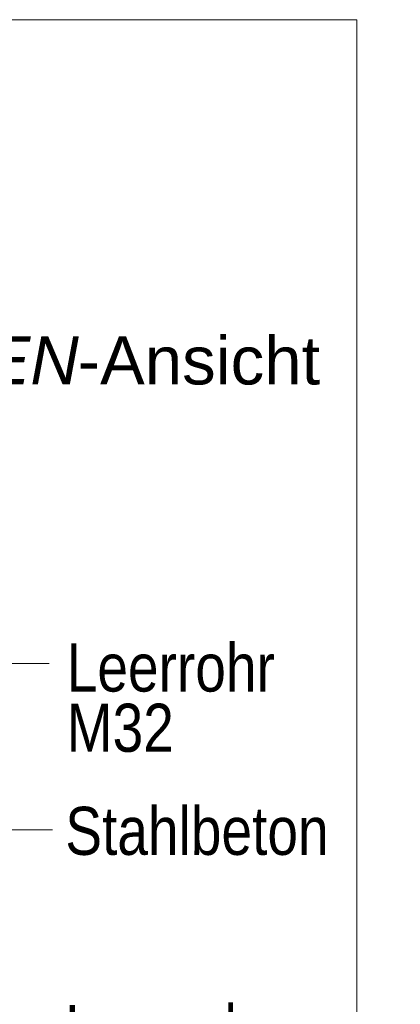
# Model space of a CAD drawing. Extents: x -620 to 3480, y 62 to 1107.
# Tile 237 of 256: x 186 to 197, y 869 to 897. Entities that reach past the tile are written whole.
import ezdxf
from ezdxf.lldxf.tags import DXFTag

# ---------------------------------------------------------------- set-up
doc = ezdxf.new("R2010")
doc.units = 0
doc.layers.get('0').update_dxf_attribs({"lineweight": 35})
doc.layers.add('E_Detail_Beschriftung', color=7, linetype='Continuous', lineweight=13, true_color=0x009900)
doc.layers.add('E_Detail_Linie_Text_Bem', color=7, linetype='Continuous', lineweight=13)
doc.styles.get("Standard").update_dxf_attribs({"font": 'ARIALN.TTF'})
tags = doc.linetypes.add('fein_strichliert-A06G9GVL8I', pattern=[4, 1, -2, 1]).pattern_tags.tags
tags[8:9] = [DXFTag(74, 4), DXFTag(75, 0), DXFTag(340, '0'), DXFTag(46, 0.0), DXFTag(50, 0.0), DXFTag(44, 0.0), DXFTag(45, 0.0)]
tags[6:7] = [DXFTag(74, 4), DXFTag(75, 0), DXFTag(340, '0'), DXFTag(46, 0.0), DXFTag(50, 0.0), DXFTag(44, 0.0), DXFTag(45, 0.0)]
tags[4:5] = [DXFTag(74, 4), DXFTag(75, 0), DXFTag(340, '0'), DXFTag(46, 0.0), DXFTag(50, 0.0), DXFTag(44, 0.0), DXFTag(45, 0.0)]

# ---------------------------------------------------------------- blocks, each defined once
blk = doc.blocks.new('Referenz-A06G9GVT8I')
at = {"layer": 'E_Detail_Linie_Text_Bem', "linetype": 'fein_strichliert-A06G9GVL8I', "ltscale": 0.65}
for p, q in [((195.533, 897.394), (132.763, 897.394)), ((195.533, 836.077), (195.533, 897.394))]:
    blk.add_line(p, q, dxfattribs=at)
at = {"layer": 'E_Detail_Linie_Text_Bem', "color": 0, "linetype": 'Continuous', "ltscale": 0.13}
for p, q in [((184.317, 878.646), (186.577, 878.646)), ((186.673, 873.808), (184.924, 873.808))]:
    blk.add_line(p, q, dxfattribs=at)
at = {"layer": 'E_Detail_Beschriftung', "linetype": 'Continuous', "lineweight": -2, "ltscale": 0.25, "char_height": 1.4, "attachment_point": 1}
for s, insert in [('{\\fArial|b0|i1;SEITEN}', (180.373, 888.172)), ('{\\fArial;-Ansicht}', (187.403, 888.172))]:
    blk.add_mtext(s, dxfattribs=dict(at, insert=insert))
at = {"layer": 'E_Detail_Beschriftung', "linetype": 'Continuous', "ltscale": 0.13, "char_height": 1.4, "attachment_point": 1}
for s, insert in [('{\\fArial Narrow;Leerrohr}', (187.086, 879.23)), ('{\\fArial Narrow;M32}', (187.086, 877.477)), ('{\\fArial Narrow;Stahlbeton}', (187.044, 874.475)), ('{\\fArial Narrow;Leerrohr}', (187.044, 868.703))]:
    blk.add_mtext(s, dxfattribs=dict(at, insert=insert))

msp = doc.modelspace()

# ---------------------------------------------------------------- block references
at = {"color": 8, "lineweight": 25, "ltscale": 0.25, "true_color": 0x808080}
msp.add_blockref('Referenz-A06G9GVT8I', (0, 0), dxfattribs=at)

doc.saveas('drawing.dxf')
